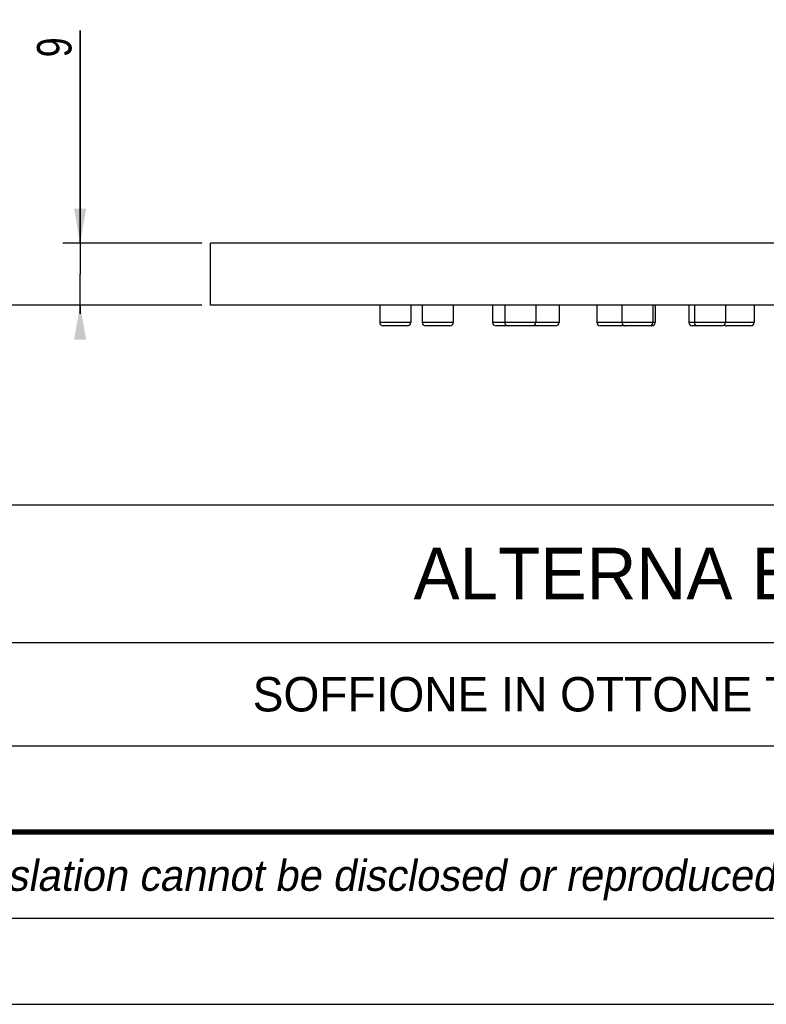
# Model space of a CAD drawing. Header units: millimetres. Extents: x 0 to 210, y 0 to 297.
# Tile 2 of 7: x 47 to 91, y 0 to 57. Entities that reach past the tile are written whole.
import ezdxf
from ezdxf.enums import TextEntityAlignment as Align

# ---------------------------------------------------------------- set-up
doc = ezdxf.new("R2010")
doc.units = ezdxf.units.MM
doc.header["$LTSCALE"] = 19.36
doc.layers.get('0').update_dxf_attribs({"linetype": 'CONTINUOUS'})
for name, color, linetype in [('00_COMPONENTI', 7, 'CONTINUOUS'), ('50_QUOTE', 7, 'CONTINUOUS'), ('52_NOTE', 7, 'CONTINUOUS')]:
    doc.layers.add(name, color=color, linetype=linetype)
doc.styles.get("Standard").update_dxf_attribs({"font": 'txt', "width": 1.15})
doc.styles.add('TEXTSTYLE_4', font='triumi.ttf')
doc.styles.add('TEXTSTYLE_5', font='triumb.ttf')
doc.styles.add('TEXTSTYLE_7', font='trium.ttf')
doc.dimstyles.new('DIMSTYLE_1', dxfattribs={"dimtxt": 2, "dimasz": 2, "dimexe": 1, "dimexo": 0.5, "dimgap": 0.5, "dimtad": 1, "dimlfac": 2.5, "dimdsep": 46, "dimtxsty": 'Standard', "dimblk": '_FILLED', "dimblk1": '_FILLED', "dimblk2": '_FILLED', "dimcen": 0.09, "dimazin": 2, "dimtfac": 1, "dimtofl": 0, "dimtmove": 0, "dimatfit": 3, "dimldrblk": '_FILLED', "dimfxl": 0, "dimtolj": 1, "dimarcsym": 0})
doc.dimstyles.new('DIMSTYLE_3', dxfattribs={"dimtxt": 2, "dimasz": 2, "dimexe": 1, "dimexo": 0.5, "dimgap": 0.5, "dimtad": 1, "dimdec": 0, "dimlfac": 2.5, "dimdsep": 46, "dimtxsty": 'Standard', "dimblk": '_FILLED', "dimblk1": '_FILLED', "dimblk2": '_FILLED', "dimcen": 0.09, "dimazin": 2, "dimtfac": 1, "dimtdec": 0, "dimtofl": 0, "dimtmove": 0, "dimatfit": 3, "dimldrblk": '_FILLED', "dimfxl": 0, "dimtolj": 1, "dimarcsym": 0})

# ---------------------------------------------------------------- blocks, each defined once
blk = doc.blocks.new('_FILLED')
at = {"color": 0, "linetype": 'ByBlock'}
blk.add_solid([(0, 0), (-1, 0.175), (-1, -0.175)], dxfattribs=at)
blk = doc.blocks.new('*D4')
at = {"layer": '50_QUOTE', "color": 2, "linetype": 'Continuous'}
for p, q in [((50.848, 44.179), (50.848, 56.527)), ((50.848, 56.527), (50.848, 42.379)), ((57.914, 44.179), (49.848, 44.179)), ((50.848, 40.079), (50.848, 42.379)), ((57.914, 40.579), (49.848, 40.579)), ((50.848, 40.579), (50.848, 40.079))]:
    blk.add_line(p, q, dxfattribs=at)
at = {"layer": '50_QUOTE', "color": 2, "linetype": 'Continuous', "xscale": 2, "yscale": 2, "zscale": 2}
for p, rotation in [((50.848, 44.179), 270), ((50.848, 40.579), 90)]:
    blk.add_blockref('_FILLED', p, dxfattribs=dict(at, rotation=rotation))
at = {"layer": '50_QUOTE', "color": 2, "linetype": 'Continuous', "width": 0.776952}
blk.add_text('9', height=2, rotation=90, dxfattribs=at).set_placement((50.348, 54.973))
blk = doc.blocks.new('*D8')
at = {"layer": '50_QUOTE', "color": 2, "linetype": 'Continuous'}
for p, q in [((96.914, 145.019), (35.972, 145.019)), ((36.972, 145.019), (36.972, 92.799)), ((36.972, 40.579), (36.972, 92.799)), ((57.914, 40.579), (35.972, 40.579))]:
    blk.add_line(p, q, dxfattribs=at)
at = {"layer": '50_QUOTE', "color": 2, "linetype": 'Continuous', "xscale": 2, "yscale": 2, "zscale": 2}
for p, rotation in [((36.972, 145.019), 90), ((36.972, 40.579), 270)]:
    blk.add_blockref('_FILLED', p, dxfattribs=dict(at, rotation=rotation))
at = {"layer": '50_QUOTE', "color": 2, "linetype": 'Continuous', "width": 0.776952}
blk.add_text('261', height=2, rotation=90, dxfattribs=at).set_placement((36.472, 91.361), align=Align.CENTER)

msp = doc.modelspace()

# ---------------------------------------------------------------- linework, layer by layer
at = {"color": 2, "linetype": 'Continuous'}
for p, q in [((10, 29), (200, 29)), ((36, 21), (152, 21)), ((10, 15), (200, 15)), ((10, 15), (200, 15)), ((10, 10), (200, 10)), ((10, 5), (200, 5))]:
    msp.add_line(p, q, dxfattribs=at)
at = {"color": 7, "linetype": 'Continuous'}
msp.add_line((0, 0), (210, 0), dxfattribs=at)
at = {"color": 7, "linetype": 'Continuous', "const_width": 0.3}
msp.add_lwpolyline([(10, 10), (200, 10)], dxfattribs=at)
at = {"layer": '00_COMPONENTI', "color": 7, "linetype": 'Continuous'}
for p, q in [((58.9416, 44.1794), (58.4135, 44.1794)), ((58.4135, 40.5794), (58.4135, 44.1794)), ((102.0135, 44.1794), (58.9416, 44.1794)), ((68.1259, 40.5794), (58.4135, 40.5794)), ((68.3072, 40.5794), (68.1259, 40.5794)), ((68.2258, 40.5794), (68.2258, 39.5794)), ((69.0004, 40.5794), (68.3072, 40.5794)), ((69.193, 40.5794), (69.0004, 40.5794)), ((70.1113, 40.5794), (69.193, 40.5794)), ((70.0258, 40.5794), (70.0258, 39.5794)), ((70.1257, 40.5794), (70.1113, 40.5794)), ((70.5947, 40.5794), (70.1257, 40.5794)), ((71.062, 40.5794), (70.5947, 40.5794)), ((70.6944, 40.5794), (70.6944, 39.5794)), ((71.2263, 40.5794), (71.062, 40.5794)), ((72.594, 40.5794), (71.2263, 40.5794)), ((72.4944, 40.5794), (72.4944, 39.5794)), ((74.6738, 40.5794), (72.594, 40.5794)), ((75.3767, 40.5794), (74.6738, 40.5794)), ((74.7737, 40.5794), (74.7737, 39.5794)), ((75.5484, 40.5794), (75.3767, 40.5794)), ((75.4765, 40.5794), (75.4765, 39.5794)), ((75.7887, 40.5794), (75.5484, 40.5794)), ((77.3628, 40.5794), (75.7887, 40.5794)), ((77.2765, 40.5794), (77.2765, 39.5794)), ((77.3762, 40.5794), (77.3628, 40.5794)), ((77.4015, 40.5794), (77.3762, 40.5794)), ((78.556, 40.5794), (77.4015, 40.5794)), ((78.7306, 40.5794), (78.556, 40.5794)), ((78.6309, 40.5794), (78.6309, 39.5794)), ((80.7162, 40.5794), (78.7306, 40.5794)), ((80.9378, 40.5794), (80.7162, 40.5794)), ((80.816, 40.5794), (80.816, 39.5794)), ((81.1282, 40.5794), (80.9378, 40.5794)), ((82.1651, 40.5794), (81.1282, 40.5794)), ((82.401, 40.5794), (82.1651, 40.5794)), ((82.2715, 40.5794), (82.2715, 39.5794)), ((82.9966, 40.5794), (82.401, 40.5794)), ((84.1715, 40.5794), (82.9966, 40.5794)), ((84.0715, 40.5794), (84.0715, 39.5794)), ((84.3053, 40.5794), (84.1715, 40.5794)), ((84.2056, 40.5794), (84.2056, 39.5794)), ((85.974, 40.5794), (84.3053, 40.5794)), ((86.0557, 40.5794), (85.974, 40.5794)), ((86.3785, 40.5794), (86.0557, 40.5794)), ((86.1555, 40.5794), (86.1555, 39.5794)), ((86.4677, 40.5794), (86.3785, 40.5794)), ((86.608, 40.5794), (86.4677, 40.5794)), ((86.4785, 40.5794), (86.4785, 39.5794)), ((88.3785, 40.5794), (86.608, 40.5794)), ((88.2785, 40.5794), (88.2785, 39.5794)), ((88.8383, 40.5794), (88.3785, 40.5794)), ((89.9536, 40.5794), (88.8383, 40.5794)), ((89.9462, 40.5794), (89.9462, 39.5794)), ((90.0462, 40.5794), (89.9536, 40.5794)), ((90.5529, 40.5794), (90.0462, 40.5794)), ((90.6478, 40.5794), (90.5529, 40.5794)), ((92.5525, 40.5794), (90.6478, 40.5794)), ((68.4346, 39.3794), (68.4258, 39.3794)), ((68.4271, 39.3794), (68.4284, 39.3794)), ((68.4323, 39.3794), (68.4271, 39.3794)), ((69.2135, 39.3794), (68.4323, 39.3794)), ((68.8658, 39.3794), (68.4346, 39.3794)), ((69.038, 39.3794), (68.8658, 39.3794)), ((69.089, 39.3794), (69.038, 39.3794)), ((69.0932, 39.3794), (69.089, 39.3794)), ((69.2135, 39.3794), (69.0932, 39.3794)), ((69.3794, 39.3794), (69.2135, 39.3794)), ((69.3794, 39.3794), (69.2135, 39.3794)), ((69.3858, 39.3794), (69.3794, 39.3794)), ((69.3858, 39.3794), (69.3794, 39.3794)), ((69.8176, 39.3794), (69.3858, 39.3794)), ((69.8198, 39.3794), (69.3858, 39.3794)), ((69.8258, 39.3794), (69.8176, 39.3794)), ((69.8232, 39.3794), (69.8198, 39.3794)), ((69.8245, 39.3794), (69.8232, 39.3794)), ((70.9015, 39.3794), (70.8944, 39.3794)), ((70.8952, 39.3794), (70.898, 39.3794)), ((71.8521, 39.3794), (70.8952, 39.3794)), ((71.3344, 39.3794), (70.9015, 39.3794)), ((71.3367, 39.3794), (71.3344, 39.3794)), ((71.4987, 39.3794), (71.3367, 39.3794)), ((71.4999, 39.3794), (71.4987, 39.3794)), ((71.8521, 39.3794), (71.4999, 39.3794)), ((71.8544, 39.3794), (71.8521, 39.3794)), ((71.8544, 39.3794), (71.8521, 39.3794)), ((72.2944, 39.3794), (71.8544, 39.3794)), ((72.2907, 39.3794), (71.8544, 39.3794)), ((72.2935, 39.3794), (72.2907, 39.3794)), ((74.9826, 39.3794), (74.9737, 39.3794)), ((74.975, 39.3794), (74.9763, 39.3794)), ((74.9803, 39.3794), (74.975, 39.3794)), ((75.6765, 39.3794), (74.9803, 39.3794)), ((75.4137, 39.3794), (74.9826, 39.3794)), ((75.586, 39.3794), (75.4137, 39.3794)), ((75.637, 39.3794), (75.586, 39.3794)), ((75.6412, 39.3794), (75.637, 39.3794)), ((75.6765, 39.3794), (75.6412, 39.3794)), ((75.6842, 39.3794), (75.6765, 39.3794)), ((75.677, 39.3794), (75.6797, 39.3794)), ((76.7879, 39.3794), (75.677, 39.3794)), ((75.9575, 39.3794), (75.6842, 39.3794)), ((76.1165, 39.3794), (75.9575, 39.3794)), ((76.1205, 39.3794), (76.1165, 39.3794)), ((76.2236, 39.3794), (76.1205, 39.3794)), ((76.2248, 39.3794), (76.2236, 39.3794)), ((76.6365, 39.3794), (76.2248, 39.3794)), ((76.6382, 39.3794), (76.6365, 39.3794)), ((76.7879, 39.3794), (76.6382, 39.3794)), ((77.0765, 39.3794), (76.7879, 39.3794)), ((77.0732, 39.3794), (76.7879, 39.3794)), ((77.0759, 39.3794), (77.0732, 39.3794)), ((77.083, 39.3794), (77.0765, 39.3794)), ((77.083, 39.3794), (77.0765, 39.3794)), ((77.4709, 39.3794), (77.083, 39.3794)), ((77.9886, 39.3794), (77.083, 39.3794)), ((77.4732, 39.3794), (77.4709, 39.3794)), ((77.6352, 39.3794), (77.4732, 39.3794)), ((77.6364, 39.3794), (77.6352, 39.3794)), ((77.9886, 39.3794), (77.6364, 39.3794)), ((77.9909, 39.3794), (77.9886, 39.3794)), ((77.9909, 39.3794), (77.9886, 39.3794)), ((78.4309, 39.3794), (77.9909, 39.3794)), ((78.4273, 39.3794), (77.9909, 39.3794)), ((78.43, 39.3794), (78.4273, 39.3794)), ((81.0237, 39.3794), (81.016, 39.3794)), ((81.0165, 39.3794), (81.0192, 39.3794)), ((82.1274, 39.3794), (81.0165, 39.3794)), ((81.297, 39.3794), (81.0237, 39.3794)), ((81.456, 39.3794), (81.297, 39.3794)), ((81.46, 39.3794), (81.456, 39.3794)), ((81.5631, 39.3794), (81.46, 39.3794)), ((81.5643, 39.3794), (81.5631, 39.3794)), ((81.976, 39.3794), (81.5643, 39.3794)), ((81.9777, 39.3794), (81.976, 39.3794)), ((82.1274, 39.3794), (81.9777, 39.3794)), ((82.4091, 39.3794), (82.1274, 39.3794)), ((82.4091, 39.3794), (82.1274, 39.3794)), ((82.416, 39.3794), (82.4091, 39.3794)), ((82.4128, 39.3794), (82.4091, 39.3794)), ((82.4154, 39.3794), (82.4128, 39.3794)), ((82.4224, 39.3794), (82.416, 39.3794)), ((82.4224, 39.3794), (82.416, 39.3794)), ((82.4715, 39.3794), (82.4224, 39.3794)), ((82.4715, 39.3794), (82.4224, 39.3794)), ((82.4718, 39.3794), (82.4715, 39.3794)), ((82.6318, 39.3794), (82.4715, 39.3794)), ((83.7109, 39.3794), (82.4718, 39.3794)), ((82.6322, 39.3794), (82.6318, 39.3794)), ((82.9115, 39.3794), (82.6322, 39.3794)), ((82.9638, 39.3794), (82.9115, 39.3794)), ((82.9788, 39.3794), (82.9638, 39.3794)), ((83.4315, 39.3794), (82.9788, 39.3794)), ((83.7109, 39.3794), (83.4315, 39.3794)), ((83.8715, 39.3794), (83.7109, 39.3794)), ((83.8712, 39.3794), (83.7109, 39.3794)), ((83.8792, 39.3794), (83.8715, 39.3794)), ((83.8792, 39.3794), (83.8715, 39.3794)), ((84.0056, 39.3794), (83.8792, 39.3794)), ((84.0023, 39.3794), (83.8792, 39.3794)), ((84.0047, 39.3794), (84.0023, 39.3794)), ((86.3633, 39.3794), (86.3555, 39.3794)), ((86.356, 39.3794), (86.3587, 39.3794)), ((86.6749, 39.3794), (86.356, 39.3794)), ((86.6365, 39.3794), (86.3633, 39.3794)), ((86.6749, 39.3794), (86.6365, 39.3794)), ((86.6785, 39.3794), (86.6749, 39.3794)), ((86.6785, 39.3794), (86.6749, 39.3794)), ((86.6788, 39.3794), (86.6785, 39.3794)), ((86.8388, 39.3794), (86.6785, 39.3794)), ((87.9179, 39.3794), (86.6788, 39.3794)), ((86.8392, 39.3794), (86.8388, 39.3794)), ((87.1185, 39.3794), (86.8392, 39.3794)), ((87.1708, 39.3794), (87.1185, 39.3794)), ((87.1858, 39.3794), (87.1708, 39.3794)), ((87.6385, 39.3794), (87.1858, 39.3794)), ((87.9179, 39.3794), (87.6385, 39.3794)), ((88.0785, 39.3794), (87.9179, 39.3794)), ((88.0782, 39.3794), (87.9179, 39.3794)), ((88.7932, 39.3794), (88.3462, 39.3794)), ((89.1917, 39.3794), (88.3463, 39.3794)), ((88.8976, 39.3794), (88.7932, 39.3794)), ((88.9007, 39.3794), (88.8976, 39.3794)), ((88.9901, 39.3794), (88.9007, 39.3794)), ((88.9921, 39.3794), (88.9901, 39.3794)), ((89.1917, 39.3794), (88.9921, 39.3794)), ((89.3062, 39.3794), (89.1917, 39.3794)), ((89.3062, 39.3794), (89.1917, 39.3794)), ((89.7462, 39.3794), (89.3062, 39.3794)), ((89.7461, 39.3794), (89.3062, 39.3794))]:
    msp.add_line(p, q, dxfattribs=at)
at = {"layer": '00_COMPONENTI', "color": 9, "linetype": 'Continuous'}
for p, q in [((69.2386, 39.5794), (68.2258, 39.5794)), ((70.0258, 39.5794), (69.2386, 39.5794)), ((71.9257, 39.5794), (70.6944, 39.5794)), ((72.4944, 39.5794), (71.9257, 39.5794)), ((75.4765, 39.5794), (74.7737, 39.5794)), ((76.9055, 39.5794), (75.4765, 39.5794)), ((77.2765, 39.5794), (76.9055, 39.5794)), ((78.0622, 39.5794), (77.2765, 39.5794)), ((78.6309, 39.5794), (78.0622, 39.5794)), ((82.245, 39.5794), (80.816, 39.5794)), ((82.2715, 39.5794), (82.245, 39.5794)), ((83.865, 39.5794), (82.2715, 39.5794)), ((84.0715, 39.5794), (83.865, 39.5794)), ((84.0755, 39.5794), (84.0715, 39.5794)), ((84.2056, 39.5794), (84.0755, 39.5794)), ((86.4785, 39.5794), (86.1555, 39.5794)), ((88.072, 39.5794), (86.4785, 39.5794)), ((88.2785, 39.5794), (88.072, 39.5794)), ((89.2333, 39.5794), (88.2785, 39.5794)), ((89.9462, 39.5794), (89.2333, 39.5794))]:
    msp.add_line(p, q, dxfattribs=at)
at = {"layer": '00_COMPONENTI', "color": 7, "linetype": 'Continuous'}
for centre, start, end in [((68.4258, 39.5794), 180, 270), ((69.8258, 39.5794), 270, 360), ((70.8944, 39.5794), 180, 270), ((72.2944, 39.5794), 270, 360), ((74.9737, 39.5794), 180, 270), ((75.6765, 39.5794), 180, 270), ((77.0765, 39.5794), 270, 360), ((78.4309, 39.5794), 270, 360), ((81.016, 39.5794), 180, 270), ((82.4715, 39.5794), 180, 270), ((83.8715, 39.5794), 270, 360), ((84.0056, 39.5794), 270, 360), ((86.3555, 39.5794), 180, 270), ((86.6785, 39.5794), 180, 270), ((88.0785, 39.5794), 270, 360), ((89.7462, 39.5794), 270, 360), ((82.416, 39.5794), 270, 277.98671), ((88.3462, 39.5794), 227.99291, 270)]:
    msp.add_arc(centre, 0.2, start, end, dxfattribs=at)

# ---------------------------------------------------------------- texts
at = {"layer": '52_NOTE', "color": 2, "linetype": 'Continuous'}
for s, height, style, p in [('ALTERNA BY GESSI', 3, 'TEXTSTYLE_5', (89.3611, 23.5)), ('SOFFIONE IN OTTONE TONDO Ø250 MM DA SOFFITTO', 2, 'TEXTSTYLE_7', (96, 17))]:
    msp.add_text(s, height=height, dxfattribs=dict(at, style=style)).set_placement(p, align=Align.CENTER)
at = {"layer": '52_NOTE', "color": 2, "linetype": 'Continuous', "style": 'TEXTSTYLE_4', "oblique": 10}
msp.add_text('This drawing by its legislation cannot be disclosed or reproduced without a written authorization released by GESSI S.p.A. - ', height=1.8, dxfattribs=at).set_placement((88.2194, 6.5861), align=Align.CENTER)

# ---------------------------------------------------------------- dimensions: what is measured, and where the dimension line sits
at = {"layer": '50_QUOTE', "color": 2, "linetype": 'Continuous'}
for base, p2, dimstyle, picture, middle in [((36.9718, 145.0194), (97.4135, 145.0194), 'DIMSTYLE_3', '*D8', (36.9718, 91.1425)), ((50.8484, 44.1794), (58.4135, 44.1794), 'DIMSTYLE_1', '*D4', (50.8484, 55.7461))]:
    dim = msp.add_linear_dim(base=base, p1=(58.4135, 40.5794), p2=p2, angle=90, dimstyle=dimstyle, dxfattribs=at)
    dim.commit()
    dim.dimension.update_dxf_attribs({"geometry": picture, "text_midpoint": middle, "dimtype": 160})

doc.saveas('drawing.dxf')
